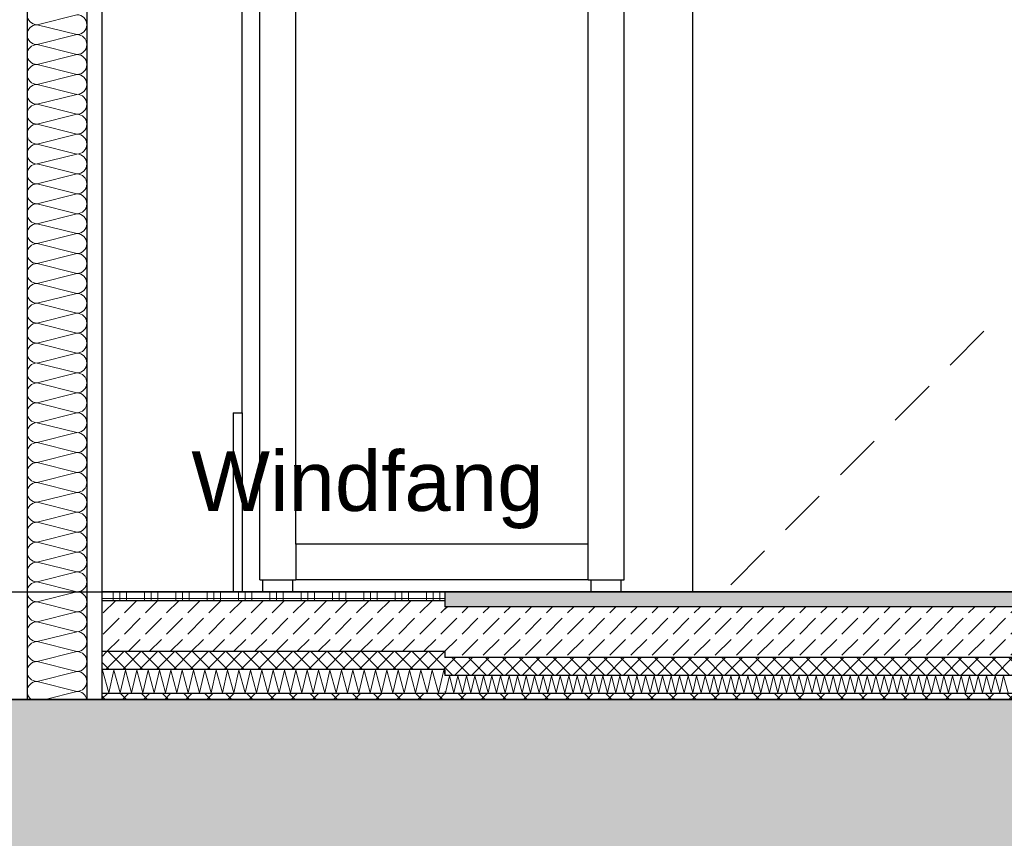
# Model space of a CAD drawing. Header units: metres. Extents: x -12 to 57.2, y -22.2 to 2.8.
# Tile 76 of 126: x 20.5 to 22.1, y -10.6 to -9.2. Entities that reach past the tile are written whole.
import ezdxf

# ---------------------------------------------------------------- set-up
doc = ezdxf.new("R2010")
doc.units = ezdxf.units.M
doc.header["$LTSCALE"] = 0.4
doc.header["$MEASUREMENT"] = 0
doc.layers.get('0').update_dxf_attribs({"color": 8, "lineweight": 9})
doc.layers.get('Defpoints').update_dxf_attribs({"color": 8, "lineweight": 9})
for name, color, linetype in [('Neubau__ GHIW - Perimeterdämmung', 8, 'Continuous'), ('Neubau_A-Außenwände', 8, 'Continuous'), ('Neubau_A-Decken', 8, 'Continuous'), ('Neubau_A-TB Wände', 8, 'Continuous'), ('Neubau_B-Bodenaufbau', 8, 'Continuous'), ('Neubau_B-Pfosten-Riegel-Fassade', 8, 'Continuous'), ('Neubau_T-Bemaßung', 8, 'Continuous'), ('Neubau_T-Text', 8, 'Continuous')]:
    doc.layers.add(name, color=color, linetype=linetype)
doc.styles.add('ERSTELLTER_STIL_2', font='arial.ttf')
doc.dimstyles.new('ERSTELLTER_STIL__1', dxfattribs={"dimtxt": 0.0875, "dimasz": 0.059375, "dimexe": 0.18, "dimexo": 0.0625, "dimgap": 0, "dimtad": 1, "dimzin": 0, "dimdsep": 46, "dimtxsty": 'ERSTELLTER_STIL_2', "dimblk": 'ARROWHEAD_6', "dimblk1": 'ARROWHEAD_6', "dimblk2": 'ARROWHEAD_6', "dimcen": 0.09, "dimclrd": 7, "dimclre": 7, "dimclrt": 7, "dimazin": 0, "dimtfac": 1, "dimtdec": 4, "dimtmove": 0, "dimatfit": 3, "dimfxl": 1, "dimtolj": 1, "dimtzin": 0, "dimarcsym": 0})
pattern_1 = [(45, (-2907.6834, -10.175), (-0.01767766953, 0.01767766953), []), (135, (-2907.6834, -10.175), (0.01767766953, 0.01767766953), [])]
pattern_2 = [(45, (-2907.6834, -10.175), (-0.0353553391, 0.0353553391), [0.0375, -0.0125]), (45, (-2907.6834, -10.139645), (-0.0353553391, 0.0353553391), [0.0375, -0.0125])]
pattern_3 = [(45, (-2907.6834, -10.175), (-0.01414213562, 0.01414213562), []), (135, (-2907.6834, -10.175), (0.01414213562, 0.01414213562), [])]

# ---------------------------------------------------------------- blocks, each defined once
blk = doc.blocks.new('*X423', base_point=(-24191.6502, 0))
at = {"layer": 'Neubau_A-TB Wände', "color": 8, "linetype": 'Continuous', "lineweight": 9}
for p, q in [((-21263.3885, 0.9667), (-21263.4552, 0.95)), ((-21263.3885, 0.9333), (-21263.4552, 0.95)), ((-21263.3885, 0.9333), (-21263.4552, 0.9167)), ((-21263.3885, 0.9), (-21263.4552, 0.9167)), ((-21263.3885, 0.9), (-21263.4552, 0.8833)), ((-21263.3885, 0.8667), (-21263.4552, 0.8833)), ((-21263.3885, 0.8667), (-21263.4552, 0.85)), ((-21263.3885, 0.8333), (-21263.4552, 0.85)), ((-21263.3885, 0.8333), (-21263.4552, 0.8167)), ((-21263.3885, 0.8), (-21263.4552, 0.8167)), ((-21263.3885, 0.8), (-21263.4552, 0.7833)), ((-21263.3885, 0.7667), (-21263.4552, 0.7833)), ((-21263.3885, 0.7667), (-21263.4552, 0.75)), ((-21263.3885, 0.7333), (-21263.4552, 0.75)), ((-21263.3885, 0.7333), (-21263.4552, 0.7167)), ((-21263.3885, 0.7), (-21263.4552, 0.7167)), ((-21263.3885, 0.7), (-21263.4552, 0.6833)), ((-21263.3885, 0.6667), (-21263.4552, 0.6833)), ((-21263.3885, 0.6667), (-21263.4552, 0.65)), ((-21263.3885, 0.6333), (-21263.4552, 0.65)), ((-21263.3885, 0.6333), (-21263.4552, 0.6167)), ((-21263.3885, 0.6), (-21263.4552, 0.6167)), ((-21263.3885, 0.6), (-21263.4552, 0.5833)), ((-21263.3885, 0.5667), (-21263.4552, 0.5833)), ((-21263.3885, 0.5667), (-21263.4552, 0.55)), ((-21263.3885, 0.5333), (-21263.4552, 0.55)), ((-21263.3885, 0.5333), (-21263.4552, 0.5167)), ((-21263.3885, 0.5), (-21263.4552, 0.5167)), ((-21263.3885, 0.5), (-21263.4552, 0.4833)), ((-21263.3885, 0.4667), (-21263.4552, 0.4833)), ((-21263.3885, 0.4667), (-21263.4552, 0.45)), ((-21263.3885, 0.4333), (-21263.4552, 0.45)), ((-21263.3885, 0.4333), (-21263.4552, 0.4167)), ((-21263.3885, 0.4), (-21263.4552, 0.4167)), ((-21263.3885, 0.4), (-21263.4552, 0.3833)), ((-21263.3885, 0.3667), (-21263.4552, 0.3833)), ((-21263.3885, 0.3667), (-21263.4552, 0.35)), ((-21263.3885, 0.3333), (-21263.4552, 0.35)), ((-21263.3885, 0.3333), (-21263.4552, 0.3167)), ((-21263.3885, 0.3), (-21263.4552, 0.3167)), ((-21263.3885, 0.3), (-21263.4552, 0.2833)), ((-21263.3885, 0.2667), (-21263.4552, 0.2833)), ((-21263.3885, 0.2667), (-21263.4552, 0.25)), ((-21263.3885, 0.2333), (-21263.4552, 0.25)), ((-21263.3885, 0.2333), (-21263.4552, 0.2167)), ((-21263.3885, 0.2), (-21263.4552, 0.2167)), ((-21263.3885, 0.2), (-21263.4552, 0.1833)), ((-21263.3885, 0.1667), (-21263.4552, 0.1833)), ((-21263.3885, 0.1667), (-21263.4552, 0.15)), ((-21263.3885, 0.1333), (-21263.4552, 0.15)), ((-21263.3885, 0.1333), (-21263.4552, 0.1167)), ((-21263.3885, 0.1), (-21263.4552, 0.1167)), ((-21263.3885, 0.1), (-21263.4552, 0.0833)), ((-21263.3885, 0.0667), (-21263.4552, 0.0833)), ((-21263.3885, 0.0667), (-21263.4552, 0.05)), ((-21263.3885, 0.0333), (-21263.4552, 0.05)), ((-21263.3885, 0.0333), (-21263.4552, 0.0167)), ((-21263.3885, 0), (-21263.4552, 0.0167)), ((-21263.3885, 0), (-21263.4552, -0.0167)), ((-21263.3885, -0.0333), (-21263.4552, -0.0167)), ((-21263.3885, -0.0333), (-21263.4552, -0.05)), ((-21263.3885, -0.0667), (-21263.4552, -0.05)), ((-21263.3885, -0.0667), (-21263.4552, -0.0833)), ((-21263.3885, -0.1), (-21263.4552, -0.0833)), ((-21263.3885, -0.1), (-21263.4552, -0.1167)), ((-21263.3885, -0.1333), (-21263.4552, -0.1167)), ((-21263.3885, -0.1333), (-21263.4552, -0.15)), ((-21263.3885, -0.1667), (-21263.4552, -0.15)), ((-21263.3885, -0.1667), (-21263.4418, -0.18))]:
    blk.add_line(p, q, dxfattribs=at)
for centre, start, end in [((-21263.4552, 0.9667), 180, 270), ((-21263.3885, 0.95), 0, 90), ((-21263.4552, 0.9333), 90, 180), ((-21263.3885, 0.95), 270, 0), ((-21263.4552, 0.9333), 180, 270), ((-21263.3885, 0.9167), 0, 90), ((-21263.4552, 0.9), 90, 180), ((-21263.3885, 0.9167), 270, 0), ((-21263.4552, 0.9), 180, 270), ((-21263.3885, 0.8833), 0, 90), ((-21263.4552, 0.8667), 90, 180), ((-21263.3885, 0.8833), 270, 0), ((-21263.4552, 0.8667), 180, 270), ((-21263.3885, 0.85), 0, 90), ((-21263.4552, 0.8333), 90, 180), ((-21263.3885, 0.85), 270, 0), ((-21263.4552, 0.8333), 180, 270), ((-21263.3885, 0.8167), 0, 90), ((-21263.4552, 0.8), 90, 180), ((-21263.3885, 0.8167), 270, 0), ((-21263.4552, 0.8), 180, 270), ((-21263.3885, 0.7833), 0, 90), ((-21263.4552, 0.7667), 90, 180), ((-21263.3885, 0.7833), 270, 0), ((-21263.4552, 0.7667), 180, 270), ((-21263.3885, 0.75), 0, 90), ((-21263.4552, 0.7333), 90, 180), ((-21263.3885, 0.75), 270, 0), ((-21263.4552, 0.7333), 180, 270), ((-21263.3885, 0.7167), 0, 90), ((-21263.4552, 0.7), 90, 180), ((-21263.3885, 0.7167), 270, 0), ((-21263.4552, 0.7), 180, 270), ((-21263.3885, 0.6833), 0, 90), ((-21263.4552, 0.6667), 90, 180), ((-21263.3885, 0.6833), 270, 0), ((-21263.4552, 0.6667), 180, 270), ((-21263.3885, 0.65), 0, 90), ((-21263.4552, 0.6333), 90, 180), ((-21263.3885, 0.65), 270, 0), ((-21263.4552, 0.6333), 180, 270), ((-21263.3885, 0.6167), 0, 90), ((-21263.4552, 0.6), 90, 180), ((-21263.3885, 0.6167), 270, 0), ((-21263.4552, 0.6), 180, 270), ((-21263.3885, 0.5833), 0, 90), ((-21263.4552, 0.5667), 90, 180), ((-21263.3885, 0.5833), 270, 0), ((-21263.4552, 0.5667), 180, 270), ((-21263.3885, 0.55), 0, 90), ((-21263.4552, 0.5333), 90, 180), ((-21263.3885, 0.55), 270, 0), ((-21263.4552, 0.5333), 180, 270), ((-21263.3885, 0.5167), 0, 90), ((-21263.4552, 0.5), 90, 180), ((-21263.3885, 0.5167), 270, 0), ((-21263.4552, 0.5), 180, 270), ((-21263.3885, 0.4833), 0, 90), ((-21263.4552, 0.4667), 90, 180), ((-21263.3885, 0.4833), 270, 0), ((-21263.4552, 0.4667), 180, 270), ((-21263.3885, 0.45), 0, 90), ((-21263.4552, 0.4333), 90, 180), ((-21263.3885, 0.45), 270, 0), ((-21263.4552, 0.4333), 180, 270), ((-21263.3885, 0.4167), 0, 90), ((-21263.4552, 0.4), 90, 180), ((-21263.3885, 0.4167), 270, 0), ((-21263.4552, 0.4), 180, 270), ((-21263.3885, 0.3833), 0, 90), ((-21263.4552, 0.3667), 90, 180), ((-21263.3885, 0.3833), 270, 0), ((-21263.4552, 0.3667), 180, 270), ((-21263.3885, 0.35), 0, 90), ((-21263.4552, 0.3333), 90, 180), ((-21263.3885, 0.35), 270, 0), ((-21263.4552, 0.3333), 180, 270), ((-21263.3885, 0.3167), 0, 90), ((-21263.4552, 0.3), 90, 180), ((-21263.3885, 0.3167), 270, 0), ((-21263.4552, 0.3), 180, 270), ((-21263.3885, 0.2833), 0, 90), ((-21263.4552, 0.2667), 90, 180), ((-21263.3885, 0.2833), 270, 0), ((-21263.4552, 0.2667), 180, 270), ((-21263.3885, 0.25), 0, 90), ((-21263.4552, 0.2333), 90, 180), ((-21263.3885, 0.25), 270, 0), ((-21263.4552, 0.2333), 180, 270), ((-21263.3885, 0.2167), 0, 90), ((-21263.4552, 0.2), 90, 180), ((-21263.3885, 0.2167), 270, 0), ((-21263.4552, 0.2), 180, 270), ((-21263.3885, 0.1833), 0, 90), ((-21263.4552, 0.1667), 90, 180), ((-21263.3885, 0.1833), 270, 0), ((-21263.4552, 0.1667), 180, 270), ((-21263.3885, 0.15), 0, 90), ((-21263.4552, 0.1333), 90, 180), ((-21263.3885, 0.15), 270, 0), ((-21263.4552, 0.1333), 180, 270), ((-21263.3885, 0.1167), 0, 90), ((-21263.4552, 0.1), 90, 180), ((-21263.3885, 0.1167), 270, 0), ((-21263.4552, 0.1), 180, 270), ((-21263.3885, 0.0833), 0, 90), ((-21263.4552, 0.0667), 90, 180), ((-21263.3885, 0.0833), 270, 0), ((-21263.4552, 0.0667), 180, 270), ((-21263.3885, 0.05), 0, 90), ((-21263.4552, 0.0333), 90, 180), ((-21263.3885, 0.05), 270, 0), ((-21263.4552, 0.0333), 180, 270), ((-21263.3885, 0.0167), 0, 90), ((-21263.4552, 0), 90, 180), ((-21263.3885, 0.0167), 270, 0), ((-21263.4552, 0), 180, 270), ((-21263.3885, -0.0167), 0, 90), ((-21263.4552, -0.0333), 90, 180), ((-21263.3885, -0.0167), 270, 0), ((-21263.4552, -0.0333), 180, 270), ((-21263.3885, -0.05), 0, 90), ((-21263.4552, -0.0667), 90, 180), ((-21263.3885, -0.05), 270, 0), ((-21263.4552, -0.0667), 180, 270), ((-21263.3885, -0.0833), 0, 90), ((-21263.4552, -0.1), 90, 180), ((-21263.3885, -0.0833), 270, 0), ((-21263.4552, -0.1), 180, 270), ((-21263.3885, -0.1167), 0, 90), ((-21263.4552, -0.1333), 90, 180), ((-21263.3885, -0.1167), 270, 0), ((-21263.4552, -0.1333), 180, 270), ((-21263.3885, -0.15), 0, 90), ((-21263.4552, -0.1667), 90, 180), ((-21263.3885, -0.15), 270, 0), ((-21263.4552, -0.1667), 180, 233.1301), ((-21263.3885, -0.1833), 11.537, 90)]:
    blk.add_arc(centre, 0.0167, start, end, dxfattribs=at)
blk = doc.blocks.new('ARROWHEAD_6')
at = {"color": 0, "linetype": 'Continuous', "lineweight": 0}
for p, q in [((-0.5, -0.5), (0.5, 0.5)), ((0, 0), (-1, 0))]:
    blk.add_line(p, q, dxfattribs=at)
blk = doc.blocks.new('*D557')
at = {"layer": 'Defpoints', "color": 0, "linetype": 'Continuous', "transparency": 16777216}
for p in [(2.4794, -6.495), (22.625, -6.495), (-0.3, -10.355)]:
    blk.add_point(p, dxfattribs=at)
at = {"layer": 'Neubau_T-Bemaßung', "linetype": 'Continuous', "lineweight": -2, "transparency": 16777216}
for p, q in [((22.5625, -6.495), (2.2994, -6.495)), ((2.4794, -6.5544), (2.4794, -8.3149)), ((2.4794, -10.2956), (2.4794, -8.5421)), ((-0.2375, -10.355), (2.6594, -10.355))]:
    blk.add_line(p, q, dxfattribs=at)
at = {"layer": 'Neubau_T-Bemaßung', "linetype": 'Continuous', "lineweight": -2, "transparency": 16777216, "xscale": 0.059375, "yscale": 0.059375, "zscale": 0.059375}
for p, rotation in [((2.4794, -6.495), 90), ((2.4794, -10.355), 270)]:
    blk.add_blockref('ARROWHEAD_6', p, dxfattribs=dict(at, rotation=rotation))
at = {"layer": 'Neubau_T-Bemaßung', "linetype": 'Continuous', "transparency": 16777216, "insert": (2.4794, -8.4285), "char_height": 0.0875, "attachment_point": 5, "rotation": 90, "style": 'ERSTELLTER_STIL_2'}
blk.add_mtext('\\A1;3.86', dxfattribs=at)
blk = doc.blocks.new('*D562')
at = {"layer": 'Defpoints', "color": 0, "linetype": 'Continuous', "transparency": 16777216}
for p in [(-0.3, -10.355), (42.301, -10.355), (42.4914, -10.655)]:
    blk.add_point(p, dxfattribs=at)
at = {"layer": 'Neubau_T-Bemaßung', "linetype": 'Continuous', "lineweight": -2, "transparency": 16777216}
for p, q in [((42.301, -10.2956), (42.301, -10.2363)), ((-0.2375, -10.355), (42.481, -10.355)), ((42.301, -10.355), (42.301, -10.3917)), ((42.301, -10.655), (42.301, -10.6186)), ((42.4289, -10.655), (42.121, -10.655)), ((42.301, -10.7144), (42.301, -10.7737))]:
    blk.add_line(p, q, dxfattribs=at)
at = {"layer": 'Neubau_T-Bemaßung', "linetype": 'Continuous', "lineweight": -2, "transparency": 16777216, "xscale": 0.059375, "yscale": 0.059375, "zscale": 0.059375}
for p, rotation in [((42.301, -10.355), 270), ((42.301, -10.655), 90)]:
    blk.add_blockref('ARROWHEAD_6', p, dxfattribs=dict(at, rotation=rotation))
at = {"layer": 'Neubau_T-Bemaßung', "linetype": 'Continuous', "transparency": 16777216, "insert": (42.301, -10.5051), "char_height": 0.0875, "attachment_point": 5, "rotation": 90, "style": 'ERSTELLTER_STIL_2'}
blk.add_mtext('\\A1;0.30', dxfattribs=at)
blk = doc.blocks.new('*D563')
at = {"layer": 'Defpoints', "color": 0, "linetype": 'Continuous', "transparency": 16777216}
for p in [(22.625, -6.495), (42.301, -6.495), (-0.3, -10.355)]:
    blk.add_point(p, dxfattribs=at)
at = {"layer": 'Neubau_T-Bemaßung', "linetype": 'Continuous', "lineweight": -2, "transparency": 16777216}
for p, q in [((22.6875, -6.495), (42.481, -6.495)), ((42.301, -6.5544), (42.301, -8.3149)), ((42.301, -10.2956), (42.301, -8.5421)), ((-0.2375, -10.355), (42.481, -10.355))]:
    blk.add_line(p, q, dxfattribs=at)
at = {"layer": 'Neubau_T-Bemaßung', "linetype": 'Continuous', "lineweight": -2, "transparency": 16777216, "xscale": 0.059375, "yscale": 0.059375, "zscale": 0.059375}
for p, rotation in [((42.301, -6.495), 90), ((42.301, -10.355), 270)]:
    blk.add_blockref('ARROWHEAD_6', p, dxfattribs=dict(at, rotation=rotation))
at = {"layer": 'Neubau_T-Bemaßung', "linetype": 'Continuous', "transparency": 16777216, "insert": (42.301, -8.4285), "char_height": 0.0875, "attachment_point": 5, "rotation": 90, "style": 'ERSTELLTER_STIL_2'}
blk.add_mtext('\\A1;3.86', dxfattribs=at)
blk = doc.blocks.new('*D570')
at = {"layer": 'Defpoints', "color": 0, "linetype": 'Continuous', "transparency": 16777216}
for p in [(-0.3, -10.355), (23.9206, -10.355), (-0.3, -10.655)]:
    blk.add_point(p, dxfattribs=at)
at = {"layer": 'Neubau_T-Bemaßung', "linetype": 'Continuous', "lineweight": -2, "transparency": 16777216}
for p, q in [((23.9206, -10.2956), (23.9206, -10.2363)), ((-0.2375, -10.355), (24.1006, -10.355)), ((23.9206, -10.355), (23.9206, -10.3917)), ((23.9206, -10.655), (23.9206, -10.6186)), ((-0.2375, -10.655), (24.1006, -10.655)), ((23.9206, -10.7144), (23.9206, -10.7738))]:
    blk.add_line(p, q, dxfattribs=at)
at = {"layer": 'Neubau_T-Bemaßung', "linetype": 'Continuous', "lineweight": -2, "transparency": 16777216, "xscale": 0.059375, "yscale": 0.059375, "zscale": 0.059375}
for p, rotation in [((23.9206, -10.355), 270), ((23.9206, -10.655), 90)]:
    blk.add_blockref('ARROWHEAD_6', p, dxfattribs=dict(at, rotation=rotation))
at = {"layer": 'Neubau_T-Bemaßung', "linetype": 'Continuous', "transparency": 16777216, "insert": (23.9206, -10.5051), "char_height": 0.0875, "attachment_point": 5, "rotation": 90, "style": 'ERSTELLTER_STIL_2'}
blk.add_mtext('\\A1;0.30', dxfattribs=at)
blk = doc.blocks.new('*D571')
at = {"layer": 'Defpoints', "color": 0, "linetype": 'Continuous', "transparency": 16777216}
for p in [(22.625, -6.495), (23.9206, -6.495), (-0.3, -10.355)]:
    blk.add_point(p, dxfattribs=at)
at = {"layer": 'Neubau_T-Bemaßung', "linetype": 'Continuous', "lineweight": -2, "transparency": 16777216}
for p, q in [((22.6875, -6.495), (24.1006, -6.495)), ((23.9206, -6.5544), (23.9206, -8.3149)), ((23.9206, -10.2956), (23.9206, -8.5421)), ((-0.2375, -10.355), (24.1006, -10.355))]:
    blk.add_line(p, q, dxfattribs=at)
at = {"layer": 'Neubau_T-Bemaßung', "linetype": 'Continuous', "lineweight": -2, "transparency": 16777216, "xscale": 0.059375, "yscale": 0.059375, "zscale": 0.059375}
for p, rotation in [((23.9206, -6.495), 90), ((23.9206, -10.355), 270)]:
    blk.add_blockref('ARROWHEAD_6', p, dxfattribs=dict(at, rotation=rotation))
at = {"layer": 'Neubau_T-Bemaßung', "linetype": 'Continuous', "transparency": 16777216, "insert": (23.9206, -8.4285), "char_height": 0.0875, "attachment_point": 5, "rotation": 90, "style": 'ERSTELLTER_STIL_2'}
blk.add_mtext('\\A1;3.86', dxfattribs=at)
blk = doc.blocks.new('*D585')
at = {"layer": 'Defpoints', "color": 0, "linetype": 'Continuous', "transparency": 16777216}
for p in [(-0.3, -10.355), (42.0645, -10.355), (39.2051, -10.655)]:
    blk.add_point(p, dxfattribs=at)
at = {"layer": 'Neubau_T-Bemaßung', "linetype": 'Continuous', "lineweight": -2, "transparency": 16777216}
for p, q in [((-0.2375, -10.355), (42.2445, -10.355)), ((42.0645, -10.4144), (42.0645, -10.5956)), ((39.2676, -10.655), (42.2445, -10.655)), ((42.0645, -10.655), (42.0645, -10.7531))]:
    blk.add_line(p, q, dxfattribs=at)
at = {"layer": 'Neubau_T-Bemaßung', "linetype": 'Continuous', "lineweight": -2, "transparency": 16777216, "xscale": 0.059375, "yscale": 0.059375, "zscale": 0.059375}
for p, rotation in [((42.0645, -10.355), 90), ((42.0645, -10.655), 270)]:
    blk.add_blockref('ARROWHEAD_6', p, dxfattribs=dict(at, rotation=rotation))
at = {"layer": 'Neubau_T-Bemaßung', "linetype": 'Continuous', "transparency": 16777216, "insert": (41.951, -10.7531), "char_height": 0.0875, "attachment_point": 5, "rotation": 90, "style": 'ERSTELLTER_STIL_2'}
blk.add_mtext('\\A1;0.30', dxfattribs=at)
blk = doc.blocks.new('*D586')
at = {"layer": 'Defpoints', "color": 0, "linetype": 'Continuous', "transparency": 16777216}
for p in [(-10.662, -10.175), (42.0648, -10.175), (-0.3, -10.355)]:
    blk.add_point(p, dxfattribs=at)
at = {"layer": 'Neubau_T-Bemaßung', "linetype": 'Continuous', "lineweight": -2, "transparency": 16777216}
for p, q in [((-10.5995, -10.175), (42.2448, -10.175)), ((42.0648, -10.2344), (42.0648, -10.2956)), ((-0.2375, -10.355), (42.2448, -10.355)), ((42.0648, -10.355), (42.0648, -10.4531))]:
    blk.add_line(p, q, dxfattribs=at)
at = {"layer": 'Neubau_T-Bemaßung', "linetype": 'Continuous', "lineweight": -2, "transparency": 16777216, "xscale": 0.059375, "yscale": 0.059375, "zscale": 0.059375}
for p, rotation in [((42.0648, -10.175), 90), ((42.0648, -10.355), 270)]:
    blk.add_blockref('ARROWHEAD_6', p, dxfattribs=dict(at, rotation=rotation))
at = {"layer": 'Neubau_T-Bemaßung', "linetype": 'Continuous', "transparency": 16777216, "insert": (41.951, -10.4531), "char_height": 0.0875, "attachment_point": 5, "rotation": 90, "style": 'ERSTELLTER_STIL_2'}
blk.add_mtext('\\A1;0.18', dxfattribs=at)
blk = doc.blocks.new('*D587')
at = {"layer": 'Defpoints', "color": 0, "linetype": 'Continuous', "transparency": 16777216}
for p in [(4.09, -7.175), (41.951, -7.175), (-10.662, -10.175)]:
    blk.add_point(p, dxfattribs=at)
at = {"layer": 'Neubau_T-Bemaßung', "linetype": 'Continuous', "lineweight": -2, "transparency": 16777216}
for p, q in [((4.1525, -7.175), (42.131, -7.175)), ((41.951, -7.2344), (41.951, -8.6318)), ((41.951, -10.1156), (41.951, -8.8587)), ((-10.5995, -10.175), (42.131, -10.175))]:
    blk.add_line(p, q, dxfattribs=at)
at = {"layer": 'Neubau_T-Bemaßung', "linetype": 'Continuous', "lineweight": -2, "transparency": 16777216, "xscale": 0.059375, "yscale": 0.059375, "zscale": 0.059375}
for p, rotation in [((41.951, -7.175), 90), ((41.951, -10.175), 270)]:
    blk.add_blockref('ARROWHEAD_6', p, dxfattribs=dict(at, rotation=rotation))
at = {"layer": 'Neubau_T-Bemaßung', "linetype": 'Continuous', "transparency": 16777216, "insert": (41.951, -8.7452), "char_height": 0.0875, "attachment_point": 5, "rotation": 90, "style": 'ERSTELLTER_STIL_2'}
blk.add_mtext('\\A1;3.00', dxfattribs=at)
blk = doc.blocks.new('*D601')
at = {"layer": 'Defpoints', "color": 0, "linetype": 'Continuous', "transparency": 16777216}
for p in [(-0.3, -10.655), (23.6318, -10.655), (23.6841, -10.655)]:
    blk.add_point(p, dxfattribs=at)
at = {"layer": 'Neubau_T-Bemaßung', "linetype": 'Continuous', "lineweight": -2, "transparency": 16777216}
for p, q in [((23.6841, -10.5956), (23.6841, -10.5363)), ((-0.2375, -10.655), (23.8641, -10.655)), ((23.6943, -10.655), (23.8641, -10.655)), ((23.6841, -10.7144), (23.6841, -10.7738))]:
    blk.add_line(p, q, dxfattribs=at)
at = {"layer": 'Neubau_T-Bemaßung', "linetype": 'Continuous', "lineweight": -2, "transparency": 16777216, "xscale": 0.059375, "yscale": 0.059375, "zscale": 0.059375}
for rotation in [270, 90]:
    blk.add_blockref('ARROWHEAD_6', (23.6841, -10.655), dxfattribs=dict(at, rotation=rotation))
at = {"layer": 'Neubau_T-Bemaßung', "linetype": 'Continuous', "transparency": 16777216, "insert": (23.5706, -10.7738), "char_height": 0.0875, "attachment_point": 5, "rotation": 90, "style": 'ERSTELLTER_STIL_2'}
blk.add_mtext('\\A1;0.00', dxfattribs=at)
blk = doc.blocks.new('*D602')
at = {"layer": 'Defpoints', "color": 0, "linetype": 'Continuous', "transparency": 16777216}
for p in [(-0.3, -10.355), (23.5706, -10.355), (23.6318, -10.655)]:
    blk.add_point(p, dxfattribs=at)
at = {"layer": 'Neubau_T-Bemaßung', "linetype": 'Continuous', "lineweight": -2, "transparency": 16777216}
for p, q in [((23.5706, -10.2956), (23.5706, -10.2363)), ((-0.2375, -10.355), (23.7506, -10.355)), ((23.5706, -10.355), (23.5706, -10.3917)), ((23.5706, -10.655), (23.5706, -10.6186)), ((23.5693, -10.655), (23.3906, -10.655)), ((23.5706, -10.7144), (23.5706, -10.7738))]:
    blk.add_line(p, q, dxfattribs=at)
at = {"layer": 'Neubau_T-Bemaßung', "linetype": 'Continuous', "lineweight": -2, "transparency": 16777216, "xscale": 0.059375, "yscale": 0.059375, "zscale": 0.059375}
for p, rotation in [((23.5706, -10.355), 270), ((23.5706, -10.655), 90)]:
    blk.add_blockref('ARROWHEAD_6', p, dxfattribs=dict(at, rotation=rotation))
at = {"layer": 'Neubau_T-Bemaßung', "linetype": 'Continuous', "transparency": 16777216, "insert": (23.5706, -10.5051), "char_height": 0.0875, "attachment_point": 5, "rotation": 90, "style": 'ERSTELLTER_STIL_2'}
blk.add_mtext('\\A1;0.30', dxfattribs=at)
blk = doc.blocks.new('*D603')
at = {"layer": 'Defpoints', "color": 0, "linetype": 'Continuous', "transparency": 16777216}
for p in [(-10.662, -10.175), (23.4568, -10.175), (-0.3, -10.355)]:
    blk.add_point(p, dxfattribs=at)
at = {"layer": 'Neubau_T-Bemaßung', "linetype": 'Continuous', "lineweight": -2, "transparency": 16777216}
for p, q in [((23.4568, -10.175), (23.4568, -10.0772)), ((-10.5995, -10.175), (23.6368, -10.175)), ((23.4568, -10.2956), (23.4568, -10.2344)), ((-0.2375, -10.355), (23.6368, -10.355))]:
    blk.add_line(p, q, dxfattribs=at)
at = {"layer": 'Neubau_T-Bemaßung', "linetype": 'Continuous', "lineweight": -2, "transparency": 16777216, "xscale": 0.059375, "yscale": 0.059375, "zscale": 0.059375}
for p, rotation in [((23.4568, -10.175), 90), ((23.4568, -10.355), 270)]:
    blk.add_blockref('ARROWHEAD_6', p, dxfattribs=dict(at, rotation=rotation))
at = {"layer": 'Neubau_T-Bemaßung', "linetype": 'Continuous', "transparency": 16777216, "insert": (23.5706, -10.0772), "char_height": 0.0875, "attachment_point": 5, "rotation": 90, "style": 'ERSTELLTER_STIL_2'}
blk.add_mtext('\\A1;0.18', dxfattribs=at)
blk = doc.blocks.new('*D604')
at = {"layer": 'Defpoints', "color": 0, "linetype": 'Continuous', "transparency": 16777216}
for p in [(22.85, -6.825), (23.5706, -6.825), (-10.662, -10.175)]:
    blk.add_point(p, dxfattribs=at)
at = {"layer": 'Neubau_T-Bemaßung', "linetype": 'Continuous', "lineweight": -2, "transparency": 16777216}
for p, q in [((22.9125, -6.825), (23.7506, -6.825)), ((23.5706, -6.8844), (23.5706, -8.3896)), ((23.5706, -10.1156), (23.5706, -8.6174)), ((-10.5995, -10.175), (23.7506, -10.175))]:
    blk.add_line(p, q, dxfattribs=at)
at = {"layer": 'Neubau_T-Bemaßung', "linetype": 'Continuous', "lineweight": -2, "transparency": 16777216, "xscale": 0.059375, "yscale": 0.059375, "zscale": 0.059375}
for p, rotation in [((23.5706, -6.825), 90), ((23.5706, -10.175), 270)]:
    blk.add_blockref('ARROWHEAD_6', p, dxfattribs=dict(at, rotation=rotation))
at = {"layer": 'Neubau_T-Bemaßung', "linetype": 'Continuous', "transparency": 16777216, "insert": (23.5706, -8.5035), "char_height": 0.0875, "attachment_point": 5, "rotation": 90, "style": 'ERSTELLTER_STIL_2'}
blk.add_mtext('\\A1;3.35', dxfattribs=at)

msp = doc.modelspace()

# ---------------------------------------------------------------- hatches: boundary and pattern name
at = {"layer": 'Neubau_A-Decken', "linetype": 'Continuous'}
h = msp.add_hatch(dxfattribs=at)
h.set_pattern_fill('BETON__STAHLBETON_0002', color=256, style=0, pattern_type=2)
h.set_pattern_definition([(45, (-2907.6834, -10.175), (-0.0848528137, 0.0848528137), []), (45, (-2907.72583, -10.13257), (-0.0848528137, 0.0848528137), [0.09, -0.03])])
h.paths.add_polyline_path([(-0.3, -10.355), (-0.3, -10.655), (28.1091, -10.655), (28.1091, -10.36), (27.9591, -10.36), (27.9591, -10.355)])
at = {"layer": 'Neubau_B-Bodenaufbau', "linetype": 'Continuous'}
msp.add_hatch(color=256, dxfattribs=at).paths.add_polyline_path([(21.195, -10.2), (24.235, -10.2), (24.235, -10.175), (21.195, -10.175)])
h = msp.add_hatch(dxfattribs=at)
h.set_pattern_fill('BETON__UNBEWEHRT_0002', color=256, style=0, pattern_type=2)
h.set_pattern_definition(pattern_2)
h.paths.add_polyline_path([(21.195, -10.19), (20.62, -10.19), (20.62, -10.275), (21.195, -10.275)])
h = msp.add_hatch(dxfattribs=at)
h.set_pattern_fill('BETON__UNBEWEHRT_0002', color=256, style=0, pattern_type=2)
h.set_pattern_definition(pattern_2)
h.paths.add_polyline_path([(21.195, -10.2), (21.195, -10.285), (24.235, -10.285), (24.235, -10.2)])
h = msp.add_hatch(dxfattribs=at)
h.set_pattern_fill('DÄMMUNG__HART_2_0002', color=256, style=0, pattern_type=2)
h.set_pattern_definition(pattern_3)
h.paths.add_polyline_path([(21.195, -10.275), (20.62, -10.275), (20.62, -10.305), (21.195, -10.305)])
h = msp.add_hatch(dxfattribs=at)
h.set_pattern_fill('DÄMMUNG__HART_2_0002', color=256, style=0, pattern_type=2)
h.set_pattern_definition(pattern_3)
h.paths.add_polyline_path([(21.195, -10.285), (21.195, -10.315), (24.235, -10.315), (24.235, -10.285)])
h = msp.add_hatch(dxfattribs=at)
h.set_pattern_fill('GUßASPHALT_0002', color=256, style=0, pattern_type=2)
h.set_pattern_definition(pattern_1)
h.paths.add_polyline_path([(20.62, -10.345), (20.62, -10.355), (21.195, -10.355), (21.195, -10.345)])
h = msp.add_hatch(dxfattribs=at)
h.set_pattern_fill('GUßASPHALT_0002', color=256, style=0, pattern_type=2)
h.set_pattern_definition(pattern_1)
h.paths.add_polyline_path([(21.195, -10.355), (24.235, -10.355), (24.235, -10.345), (21.195, -10.345)])

# ---------------------------------------------------------------- linework, layer by layer
at = {"layer": 'Neubau__ GHIW - Perimeterdämmung', "linetype": 'Continuous'}
for p, q in [((20.84, -9.875), (20.84, -10.175)), ((20.855, -9.875), (20.855, -10.175))]:
    msp.add_line(p, q, dxfattribs=at)
at = {"layer": 'Neubau_A-Außenwände', "linetype": 'Continuous'}
for p, q in [((20.855, -9.875), (20.855, -6.825)), ((20.84, -9.875), (20.855, -9.875))]:
    msp.add_line(p, q, dxfattribs=at)
at = {"layer": 'Neubau_A-Decken', "linetype": 'Continuous', "flags": 128}
msp.add_lwpolyline([(24.61, -10.355), (24.56, -10.355), (24.5475, -10.355), (24.535, -10.355), (24.235, -10.355), (21.195, -10.355), (20.62, -10.355), (20.6075, -10.355), (20.595, -10.355), (20.495, -10.355), (20.4825, -10.355), (20.47, -10.355), (12.075, -10.355), (8.325, -10.355), (-0.07, -10.355), (-0.0825, -10.355), (-0.095, -10.355), (-0.145, -10.355)], dxfattribs=at)
at = {"layer": 'Neubau_A-TB Wände', "linetype": 'Continuous'}
for p, q in [((20.495, -6.495), (20.495, -10.355)), ((20.595, -6.495), (20.595, -10.355)), ((20.62, -6.825), (20.62, -10.175))]:
    msp.add_line(p, q, dxfattribs=at)
at = {"layer": 'Neubau_A-TB Wände', "linetype": 'Continuous', "flags": 128}
msp.add_lwpolyline([(20.62, -10.175), (20.62, -10.19), (20.62, -10.275), (20.62, -10.305), (20.62, -10.345), (20.62, -10.355)], dxfattribs=at)
at = {"layer": 'Neubau_B-Bodenaufbau', "linetype": 'Continuous'}
for p, q in [((21.195, -10.175), (20.62, -10.175)), ((21.195, -10.175), (21.195, -10.19)), ((24.235, -10.175), (21.195, -10.175)), ((21.195, -10.19), (20.62, -10.19)), ((21.195, -10.19), (21.195, -10.2)), ((24.235, -10.2), (21.195, -10.2)), ((21.195, -10.275), (20.62, -10.275)), ((21.195, -10.275), (21.195, -10.285)), ((24.235, -10.285), (21.195, -10.285)), ((21.195, -10.305), (20.62, -10.305)), ((21.195, -10.305), (21.195, -10.315)), ((24.235, -10.315), (21.195, -10.315)), ((21.195, -10.345), (20.62, -10.345)), ((24.235, -10.345), (21.195, -10.345))]:
    msp.add_line(p, q, dxfattribs=at)
at = {"layer": 'Neubau_B-Bodenaufbau', "linetype": 'Continuous', "lineweight": 9}
for p, q in [((20.6391, -10.175), (20.6391, -10.19)), ((20.6504, -10.175), (20.6504, -10.19)), ((20.6616, -10.175), (20.6616, -10.19)), ((20.6916, -10.175), (20.6916, -10.19)), ((20.7029, -10.175), (20.7029, -10.19)), ((20.7141, -10.175), (20.7141, -10.19)), ((20.7441, -10.175), (20.7441, -10.19)), ((20.7554, -10.175), (20.7554, -10.19)), ((20.7666, -10.175), (20.7666, -10.19)), ((20.7966, -10.175), (20.7966, -10.19)), ((20.8079, -10.175), (20.8079, -10.19)), ((20.8191, -10.175), (20.8191, -10.19)), ((20.8491, -10.175), (20.8491, -10.19)), ((20.8604, -10.175), (20.8604, -10.19)), ((20.8716, -10.175), (20.8716, -10.19)), ((20.9016, -10.175), (20.9016, -10.19)), ((20.9129, -10.175), (20.9129, -10.19)), ((20.9241, -10.175), (20.9241, -10.19)), ((20.9541, -10.175), (20.9541, -10.19)), ((20.9654, -10.175), (20.9654, -10.19)), ((20.9766, -10.175), (20.9766, -10.19)), ((21.0066, -10.175), (21.0066, -10.19)), ((21.0179, -10.175), (21.0179, -10.19)), ((21.0291, -10.175), (21.0291, -10.19)), ((21.0591, -10.175), (21.0591, -10.19)), ((21.0704, -10.175), (21.0704, -10.19)), ((21.0816, -10.175), (21.0816, -10.19)), ((21.1116, -10.175), (21.1116, -10.19)), ((21.1229, -10.175), (21.1229, -10.19)), ((21.1341, -10.175), (21.1341, -10.19)), ((21.1641, -10.175), (21.1641, -10.19)), ((21.1754, -10.175), (21.1754, -10.19)), ((21.1866, -10.175), (21.1866, -10.19)), ((20.62, -10.1862), (20.6616, -10.1862)), ((20.6616, -10.1862), (20.7141, -10.1862)), ((20.7141, -10.1862), (20.7666, -10.1862)), ((20.7666, -10.1862), (20.8191, -10.1862)), ((20.8191, -10.1862), (20.8716, -10.1862)), ((20.8716, -10.1862), (20.9241, -10.1862)), ((20.9241, -10.1862), (20.9766, -10.1862)), ((20.9766, -10.1862), (21.0291, -10.1862)), ((21.0291, -10.1862), (21.0816, -10.1862)), ((21.0816, -10.1862), (21.1341, -10.1862)), ((21.1341, -10.1862), (21.1866, -10.1862)), ((21.1866, -10.1862), (21.195, -10.1862)), ((20.62, -10.3118), (20.6214, -10.306)), ((20.6214, -10.306), (20.6316, -10.344)), ((20.6316, -10.344), (20.6404, -10.306)), ((20.6404, -10.306), (20.6506, -10.344)), ((20.6506, -10.344), (20.6595, -10.306)), ((20.6595, -10.306), (20.6697, -10.344)), ((20.6697, -10.344), (20.6785, -10.306)), ((20.6785, -10.306), (20.6887, -10.344)), ((20.6887, -10.344), (20.6976, -10.306)), ((20.6976, -10.306), (20.7078, -10.344)), ((20.7078, -10.344), (20.7166, -10.306)), ((20.7166, -10.306), (20.7268, -10.344)), ((20.7268, -10.344), (20.7356, -10.306)), ((20.7356, -10.306), (20.7458, -10.344)), ((20.7458, -10.344), (20.7547, -10.306)), ((20.7547, -10.306), (20.7649, -10.344)), ((20.7649, -10.344), (20.7737, -10.306)), ((20.7737, -10.306), (20.7839, -10.344)), ((20.7839, -10.344), (20.7928, -10.306)), ((20.7928, -10.306), (20.803, -10.344)), ((20.803, -10.344), (20.8118, -10.306)), ((20.8118, -10.306), (20.822, -10.344)), ((20.822, -10.344), (20.8309, -10.306)), ((20.8309, -10.306), (20.8411, -10.344)), ((20.8411, -10.344), (20.8499, -10.306)), ((20.8499, -10.306), (20.8601, -10.344)), ((20.8601, -10.344), (20.869, -10.306)), ((20.869, -10.306), (20.8792, -10.344)), ((20.8792, -10.344), (20.888, -10.306)), ((20.888, -10.306), (20.8982, -10.344)), ((20.8982, -10.344), (20.9071, -10.306)), ((20.9071, -10.306), (20.9173, -10.344)), ((20.9173, -10.344), (20.9261, -10.306)), ((20.9261, -10.306), (20.9363, -10.344)), ((20.9363, -10.344), (20.9452, -10.306)), ((20.9452, -10.306), (20.9554, -10.344)), ((20.9554, -10.344), (20.9642, -10.306)), ((20.9642, -10.306), (20.9744, -10.344)), ((20.9744, -10.344), (20.9833, -10.306)), ((20.9833, -10.306), (20.9935, -10.344)), ((20.9935, -10.344), (21.0023, -10.306)), ((21.0023, -10.306), (21.0125, -10.344)), ((21.0125, -10.344), (21.0214, -10.306)), ((21.0214, -10.306), (21.0316, -10.344)), ((21.0316, -10.344), (21.0404, -10.306)), ((21.0404, -10.306), (21.0506, -10.344)), ((21.0506, -10.344), (21.0595, -10.306)), ((21.0595, -10.306), (21.0697, -10.344)), ((21.0697, -10.344), (21.0785, -10.306)), ((21.0785, -10.306), (21.0887, -10.344)), ((21.0887, -10.344), (21.0976, -10.306)), ((21.0976, -10.306), (21.1078, -10.344)), ((21.1078, -10.344), (21.1166, -10.306)), ((21.1166, -10.306), (21.1268, -10.344)), ((21.1268, -10.344), (21.1356, -10.306)), ((21.1356, -10.306), (21.1458, -10.344)), ((21.1458, -10.344), (21.1547, -10.306)), ((21.1547, -10.306), (21.1649, -10.344)), ((21.1649, -10.344), (21.1737, -10.306)), ((21.1737, -10.306), (21.1839, -10.344)), ((21.1839, -10.344), (21.1928, -10.306)), ((21.1928, -10.306), (21.195, -10.3142)), ((21.1957, -10.3443), (21.2023, -10.3157)), ((21.2023, -10.3157), (21.21, -10.3443)), ((21.21, -10.3443), (21.2166, -10.3157)), ((21.2166, -10.3157), (21.2243, -10.3443)), ((21.2243, -10.3443), (21.2309, -10.3157)), ((21.2309, -10.3157), (21.2385, -10.3443)), ((21.2385, -10.3443), (21.2452, -10.3157)), ((21.2452, -10.3157), (21.2528, -10.3443)), ((21.2528, -10.3443), (21.2595, -10.3157)), ((21.2595, -10.3157), (21.2671, -10.3443)), ((21.2671, -10.3443), (21.2737, -10.3157)), ((21.2737, -10.3157), (21.2814, -10.3443)), ((21.2814, -10.3443), (21.288, -10.3157)), ((21.288, -10.3157), (21.2957, -10.3443)), ((21.2957, -10.3443), (21.3023, -10.3157)), ((21.3023, -10.3157), (21.31, -10.3443)), ((21.31, -10.3443), (21.3166, -10.3157)), ((21.3166, -10.3157), (21.3243, -10.3443)), ((21.3243, -10.3443), (21.3309, -10.3157)), ((21.3309, -10.3157), (21.3385, -10.3443)), ((21.3385, -10.3443), (21.3452, -10.3157)), ((21.3452, -10.3157), (21.3528, -10.3443)), ((21.3528, -10.3443), (21.3595, -10.3157)), ((21.3595, -10.3157), (21.3671, -10.3443)), ((21.3671, -10.3443), (21.3737, -10.3157)), ((21.3737, -10.3157), (21.3814, -10.3443)), ((21.3814, -10.3443), (21.388, -10.3157)), ((21.388, -10.3157), (21.3957, -10.3443)), ((21.3957, -10.3443), (21.4023, -10.3157)), ((21.4023, -10.3157), (21.41, -10.3443)), ((21.41, -10.3443), (21.4166, -10.3157)), ((21.4166, -10.3157), (21.4243, -10.3443)), ((21.4243, -10.3443), (21.4309, -10.3157)), ((21.4309, -10.3157), (21.4385, -10.3443)), ((21.4385, -10.3443), (21.4452, -10.3157)), ((21.4452, -10.3157), (21.4528, -10.3443)), ((21.4528, -10.3443), (21.4595, -10.3157)), ((21.4595, -10.3157), (21.4671, -10.3443)), ((21.4671, -10.3443), (21.4737, -10.3157)), ((21.4737, -10.3157), (21.4814, -10.3443)), ((21.4814, -10.3443), (21.488, -10.3157)), ((21.488, -10.3157), (21.4957, -10.3443)), ((21.4957, -10.3443), (21.5023, -10.3157)), ((21.5023, -10.3157), (21.51, -10.3443)), ((21.51, -10.3443), (21.5166, -10.3157)), ((21.5166, -10.3157), (21.5243, -10.3443)), ((21.5243, -10.3443), (21.5309, -10.3157)), ((21.5309, -10.3157), (21.5385, -10.3443)), ((21.5385, -10.3443), (21.5452, -10.3157)), ((21.5452, -10.3157), (21.5528, -10.3443)), ((21.5528, -10.3443), (21.5595, -10.3157)), ((21.5595, -10.3157), (21.5671, -10.3443)), ((21.5671, -10.3443), (21.5737, -10.3157)), ((21.5737, -10.3157), (21.5814, -10.3443)), ((21.5814, -10.3443), (21.588, -10.3157)), ((21.588, -10.3157), (21.5957, -10.3443)), ((21.5957, -10.3443), (21.6023, -10.3157)), ((21.6023, -10.3157), (21.61, -10.3443)), ((21.61, -10.3443), (21.6166, -10.3157)), ((21.6166, -10.3157), (21.6243, -10.3443)), ((21.6243, -10.3443), (21.6309, -10.3157)), ((21.6309, -10.3157), (21.6385, -10.3443)), ((21.6385, -10.3443), (21.6452, -10.3157)), ((21.6452, -10.3157), (21.6528, -10.3443)), ((21.6528, -10.3443), (21.6595, -10.3157)), ((21.6595, -10.3157), (21.6671, -10.3443)), ((21.6671, -10.3443), (21.6737, -10.3157)), ((21.6737, -10.3157), (21.6814, -10.3443)), ((21.6814, -10.3443), (21.688, -10.3157)), ((21.688, -10.3157), (21.6957, -10.3443)), ((21.6957, -10.3443), (21.7023, -10.3157)), ((21.7023, -10.3157), (21.71, -10.3443)), ((21.71, -10.3443), (21.7166, -10.3157)), ((21.7166, -10.3157), (21.7243, -10.3443)), ((21.7243, -10.3443), (21.7309, -10.3157)), ((21.7309, -10.3157), (21.7385, -10.3443)), ((21.7385, -10.3443), (21.7452, -10.3157)), ((21.7452, -10.3157), (21.7528, -10.3443)), ((21.7528, -10.3443), (21.7595, -10.3157)), ((21.7595, -10.3157), (21.7671, -10.3443)), ((21.7671, -10.3443), (21.7737, -10.3157)), ((21.7737, -10.3157), (21.7814, -10.3443)), ((21.7814, -10.3443), (21.788, -10.3157)), ((21.788, -10.3157), (21.7957, -10.3443)), ((21.7957, -10.3443), (21.8023, -10.3157)), ((21.8023, -10.3157), (21.81, -10.3443)), ((21.81, -10.3443), (21.8166, -10.3157)), ((21.8166, -10.3157), (21.8243, -10.3443)), ((21.8243, -10.3443), (21.8309, -10.3157)), ((21.8309, -10.3157), (21.8385, -10.3443)), ((21.8385, -10.3443), (21.8452, -10.3157)), ((21.8452, -10.3157), (21.8528, -10.3443)), ((21.8528, -10.3443), (21.8595, -10.3157)), ((21.8595, -10.3157), (21.8671, -10.3443)), ((21.8671, -10.3443), (21.8737, -10.3157)), ((21.8737, -10.3157), (21.8814, -10.3443)), ((21.8814, -10.3443), (21.888, -10.3157)), ((21.888, -10.3157), (21.8957, -10.3443)), ((21.8957, -10.3443), (21.9023, -10.3157)), ((21.9023, -10.3157), (21.91, -10.3443)), ((21.91, -10.3443), (21.9166, -10.3157)), ((21.9166, -10.3157), (21.9243, -10.3443)), ((21.9243, -10.3443), (21.9309, -10.3157)), ((21.9309, -10.3157), (21.9385, -10.3443)), ((21.9385, -10.3443), (21.9452, -10.3157)), ((21.9452, -10.3157), (21.9528, -10.3443)), ((21.9528, -10.3443), (21.9595, -10.3157)), ((21.9595, -10.3157), (21.9671, -10.3443)), ((21.9671, -10.3443), (21.9737, -10.3157)), ((21.9737, -10.3157), (21.9814, -10.3443)), ((21.9814, -10.3443), (21.988, -10.3157)), ((21.988, -10.3157), (21.9957, -10.3443)), ((21.9957, -10.3443), (22.0023, -10.3157)), ((22.0023, -10.3157), (22.01, -10.3443)), ((22.01, -10.3443), (22.0166, -10.3157)), ((22.0166, -10.3157), (22.0243, -10.3443)), ((22.0243, -10.3443), (22.0309, -10.3157)), ((22.0309, -10.3157), (22.0385, -10.3443)), ((22.0385, -10.3443), (22.0452, -10.3157)), ((22.0452, -10.3157), (22.0528, -10.3443)), ((22.0528, -10.3443), (22.0595, -10.3157)), ((22.0595, -10.3157), (22.0671, -10.3443)), ((22.0671, -10.3443), (22.0737, -10.3157)), ((22.0737, -10.3157), (22.0814, -10.3443)), ((22.0814, -10.3443), (22.088, -10.3157)), ((22.088, -10.3157), (22.0957, -10.3443)), ((22.0957, -10.3443), (22.1023, -10.3157)), ((22.1023, -10.3157), (22.11, -10.3443)), ((22.11, -10.3443), (22.1166, -10.3157)), ((22.1166, -10.3157), (22.1243, -10.3443)), ((22.1243, -10.3443), (22.1309, -10.3157)), ((22.1309, -10.3157), (22.1385, -10.3443)), ((21.195, -10.3417), (21.1957, -10.3443))]:
    msp.add_line(p, q, dxfattribs=at)
at = {"layer": 'Neubau_B-Pfosten-Riegel-Fassade', "linetype": 'Continuous'}
for p, q in [((20.8849, -10.095), (20.8849, -7.865)), ((20.9449, -10.095), (20.9449, -7.865)), ((21.4349, -10.095), (21.4349, -7.865)), ((21.4949, -10.125), (21.4949, -7.895)), ((21.6099, -8.015), (21.6099, -10.175)), ((22.0413, -9.7952), (22.0978, -9.7386)), ((21.9494, -9.8872), (22.0059, -9.8306)), ((21.8575, -9.9792), (21.914, -9.9226)), ((21.7656, -10.0711), (21.8221, -10.0145)), ((20.8848, -10.155), (20.8848, -10.095)), ((20.8849, -10.095), (20.8848, -10.095)), ((20.8849, -10.155), (20.8849, -10.095)), ((21.4349, -10.095), (20.9449, -10.095)), ((20.9449, -10.095), (20.9449, -10.155)), ((21.4349, -10.155), (21.4349, -10.095)), ((21.6737, -10.1631), (21.7303, -10.1065)), ((21.4949, -10.155), (21.4949, -10.125)), ((20.8849, -10.155), (20.8848, -10.155)), ((20.8849, -10.155), (20.9449, -10.155)), ((20.8899, -10.175), (20.8899, -10.155)), ((20.9399, -10.175), (20.9399, -10.155)), ((21.4349, -10.155), (20.9449, -10.155)), ((21.4349, -10.155), (21.4949, -10.155)), ((21.4399, -10.175), (21.4399, -10.155)), ((21.4899, -10.175), (21.4899, -10.155))]:
    msp.add_line(p, q, dxfattribs=at)

# ---------------------------------------------------------------- block references
at = {"layer": 'Neubau_A-TB Wände'}
msp.add_blockref('*X423', (-2907.6834, -10.175), dxfattribs=at)

# ---------------------------------------------------------------- texts
at = {"layer": 'Neubau_T-Text', "linetype": 'Continuous', "insert": (20.77, -10.0696), "char_height": 0.1, "attachment_point": 7, "style": 'ERSTELLTER_STIL_2'}
msp.add_mtext('\\A1;Windfang', dxfattribs=at)

# ---------------------------------------------------------------- dimensions: what is measured, and where the dimension line sits
at = {"layer": 'Neubau_T-Bemaßung', "linetype": 'Continuous'}
for base, p1, p2, picture, middle in [((2.4794, -6.495), (-0.3, -10.355), (22.625, -6.495), '*D557', (2.4794, -8.4285)), ((42.301, -6.495), (-0.3, -10.355), (22.625, -6.495), '*D563', (42.301, -8.4285)), ((23.9206, -6.495), (-0.3, -10.355), (22.625, -6.495), '*D571', (23.9206, -8.4285)), ((23.5706, -6.825), (-10.662, -10.175), (22.85, -6.825), '*D604', (23.5706, -8.5035)), ((41.951, -7.175), (-10.662, -10.175), (4.09, -7.175), '*D587', (41.951, -8.7452)), ((23.4568, -10.175), (-0.3, -10.355), (-10.662, -10.175), '*D603', (23.5706, -10.0772)), ((42.0648, -10.175), (-0.3, -10.355), (-10.662, -10.175), '*D586', (41.951, -10.4531)), ((42.301, -10.355), (42.4914, -10.655), (-0.3, -10.355), '*D562', (42.301, -10.5051)), ((23.9206, -10.355), (-0.3, -10.655), (-0.3, -10.355), '*D570', (23.9206, -10.5051)), ((23.5706, -10.355), (23.6318, -10.655), (-0.3, -10.355), '*D602', (23.5706, -10.5051)), ((42.0645, -10.355), (39.2051, -10.655), (-0.3, -10.355), '*D585', (41.951, -10.7531)), ((23.6840705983, -10.655), (-0.3, -10.655), (23.6318272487, -10.655), '*D601', (23.570577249, -10.77375))]:
    dim = msp.add_linear_dim(base=base, p1=p1, p2=p2, angle=90, dimstyle='ERSTELLTER_STIL__1', override={"dimclrd": 256, "dimclre": 256, "dimclrt": 256}, dxfattribs=at)
    dim.commit()
    dim.dimension.update_dxf_attribs({"geometry": picture, "text_midpoint": middle, "dimtype": 160, "text_rotation": 90})

doc.saveas('drawing.dxf')
